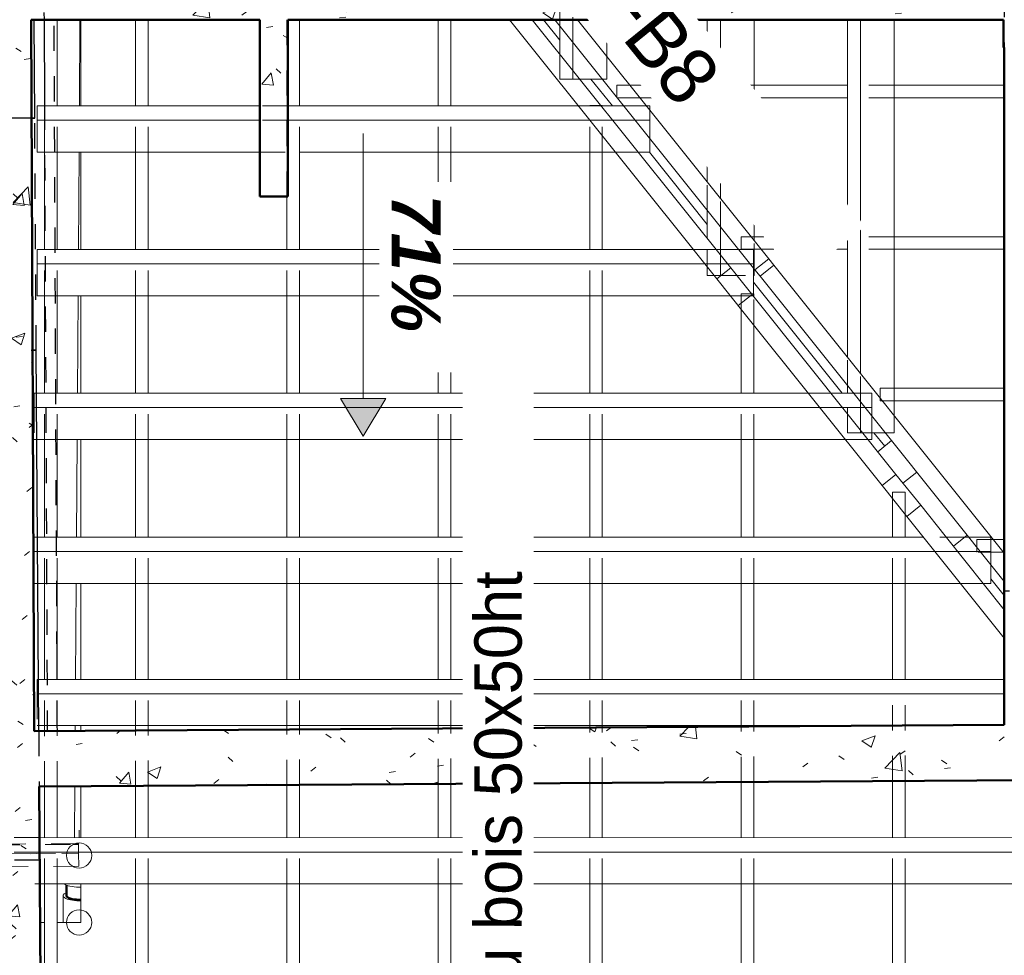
# Model space of a CAD drawing. Header units: metres. Extents: x -16.9 to 14.1, y -10.5 to 9.6.
# Tile 20 of 26: x 6 to 9.9, y -6.3 to -2.6. Entities that reach past the tile are written whole.
import ezdxf

# ---------------------------------------------------------------- set-up
doc = ezdxf.new("R2010")
doc.units = ezdxf.units.M
doc.linetypes.add('Projeté', pattern=[0.003969, 0.002381, -0.001587])
doc.linetypes.add('Tiret', pattern=[0.00635, 0.003175, -0.003175])
for name, color, linetype, lineweight in [('A-ANNO-NOTE', 131, 'Continuous', 9), ('A-DETL-GENF', 92, 'Projeté', 18), ('A-DETL-MEDM', 33, 'Continuous', 35), ('A-ROOF', 132, 'Continuous', 18), ('A-WALL', 113, 'Continuous', 25), ('A-WALL-HDLN', 110, 'Tiret', 25), ('A-WALL-PATT', 111, 'Continuous', 50), ('G-ANNO-TEXT', 231, 'Continuous', 9), ('P-PIPE', 3, 'Continuous', 50), ('P-PIPE-CNTR', 3, 'Continuous', 18), ('S-BEAM', 12, 'Continuous', 18), ('S-BEAM-HDLN', 1, 'Tiret', 18)]:
    doc.layers.add(name, color=color, linetype=linetype, lineweight=lineweight)
doc.styles.add('Arial_B_I', font='arialbi.ttf', dxfattribs={"height": 0.195})
doc.styles.add('Bodoni MT_B_I', font='BOD_BI.TTF', dxfattribs={"height": 0.225})
doc.styles.add('Bodoni MT_B_I_1', font='BOD_BI.TTF', dxfattribs={"height": 0.1875})
pattern_1 = [(50, (0, 0), (0.546555, -0.047815), [0.05715, -0.62865]), (355, (0, 0), (-0.105728, 0.573166), [0.04572, -0.50292]), (100.451, (0.04555, -0.004), (0.440828, 0.52535), [0.04857, -0.53427]), (46.184, (0, 0.1524), (0.813237, -0.12613), [0.08572, -0.94297]), (96.636, (0.0678, 0.1419), (0.71221, 0.742287), [0.07286, -0.80141]), (351.184, (0, 0.1524), (0.712217, 0.742274), [0.06858, -0.75438]), (21, (0.0762, 0.1143), (0.454846, -0.306795), [0.05715, -0.62865]), (326, (0.0762, 0.1143), (0.185405, 0.55256), [0.04572, -0.50292]), (71.451, (0.1141, 0.08873), (0.64025, 0.245763), [0.04857, -0.53427]), (37.5, (0, 0), (0.009261, 0.2536672), [0.02515, -0.47168, 0.02515, -0.48539, -0.50482]), (37.5, (0, 0), (0.009261, 0.2536672), [-1.007, 0.02515, -0.47968]), (7.5, (0, 0), (0.200456, 0.300546), [0.02515, -0.26594, 0.02515, -0.46025, -0.1924]), (7.5, (0, 0), (0.200456, 0.300546), [-0.77648, 0.02515, -0.16726]), (327.5, (-0.16993, 0), (0.4067682, -0.0171882), [0.02515, -0.16535, 0.02515, -0.56921, -0.78867]), (327.5, (-0.16993, 0), (0.4067682, -0.0171882), [-0.78486, 0.02515, -0.76352]), (317.5, (-0.24613, 0), (0.444383, 0.076279), [0.02515, -0.2225, 0.02515, -0.36957, -0.56007]), (317.5, (-0.24613, 0), (0.444383, 0.076279), [-0.64237, 0.02515, -0.53492])]

# ---------------------------------------------------------------- blocks, each defined once
blk = doc.blocks.new('Porte - 92 200-4691569-PH R_1 EXISTANT')
at = {"layer": 'A-DETL-GENF'}
blk.add_line((-0.4682, -0.11), (0.4518, -0.11), dxfattribs=at)
at = {"layer": 'A-DETL-MEDM'}
for p, q in [((-0.4682, -0.0954), (-0.4682, -0.11)), ((0.4518, -0.11), (0.4518, -0.0972))]:
    blk.add_line(p, q, dxfattribs=at)
blk = doc.blocks.new('Coude - PVC - Nom_ 40 - Standard-5041096-PH R_1 EXISTANT')
at = {"layer": 'P-PIPE', "lineweight": 18}
blk.add_line((6.1938, -6.1324), (6.1938, -6.0825), dxfattribs=at)
at = {"layer": 'P-PIPE', "lineweight": 18, "flags": 128}
blk.add_lwpolyline([(6.1938, -6.1879), (6.1938, -6.1876), (6.1938, -6.1872), (6.1938, -6.1866), (6.1938, -6.1859), (6.1938, -6.1851), (6.1938, -6.1841), (6.1938, -6.183), (6.1938, -6.1818), (6.1938, -6.1805), (6.1938, -6.1791), (6.1938, -6.1775), (6.1938, -6.1759), (6.1938, -6.1741), (6.1938, -6.1722), (6.1938, -6.1702), (6.1938, -6.1681), (6.1938, -6.166), (6.1938, -6.1637), (6.1938, -6.1613), (6.1938, -6.1589), (6.1938, -6.1563), (6.1938, -6.1537), (6.1938, -6.151), (6.1938, -6.1483), (6.1938, -6.1455), (6.1938, -6.1426), (6.1938, -6.1397), (6.1938, -6.1367), (6.1938, -6.1336), (6.1938, -6.1324)], dxfattribs=at)
at = {"layer": 'P-PIPE', "lineweight": 18}
for start_param, end_param in [(2.488471, 4.712389), (4.712389, 4.81967)]:
    blk.add_ellipse((6.2573, -6.0825), major_axis=(0.0635, 0), ratio=0.309017, start_param=start_param, end_param=end_param, dxfattribs=at)
blk = doc.blocks.new('Coude - PVC - Nom_ 40 - Standard-V2-PH R_1 EXISTANT')
at = {"layer": 'P-PIPE', "lineweight": 18}
for start_param, end_param in [(3.504761, 4.712389), (4.712389, 4.81967)]:
    blk.add_ellipse((6.2573, -6.0287), major_axis=(0.0635, 0), ratio=0.309017, start_param=start_param, end_param=end_param, dxfattribs=at)
blk = doc.blocks.new('Murs 3 - Murs 3-5033198-PH R_1 EXISTANT')
at = {"layer": 'A-WALL-PATT', "linetype": 'Tiret', "lineweight": 25}
h = blk.add_hatch(color=256, dxfattribs=at)
h.paths.add_polyline_path([(6.1367, -5.383), (6.138, -5.383), (6.1379, -5.3629), (6.1367, -5.3629)])
h.paths.add_polyline_path([(6.1367, -5.1794), (6.1371, -5.1794), (6.1367, -5.0898)])
h.paths.add_polyline_path([(6.0867, -2.9026), (6.0867, -2.5657), (6.0851, -2.5657)])
h.paths.add_polyline_path([(6.0867, -2.3376), (6.0867, -1.9486), (6.0823, -1.9486), (6.0841, -2.3376)])
at = {"layer": 'A-WALL'}
for p, q in [((6.0823, -1.9486), (6.0841, -2.3376)), ((6.0851, -2.5657), (6.0867, -2.9026)), ((6.1371, -5.1794), (6.1367, -5.0898)), ((6.138, -5.383), (6.1367, -5.383)), ((6.138, -5.383), (6.1379, -5.3629))]:
    blk.add_line(p, q, dxfattribs=at)
at = {"layer": 'A-WALL-HDLN'}
for p, q in [((6.0809, -1.6364), (6.1209, -1.6362)), ((6.0809, -1.6364), (6.0823, -1.9486)), ((6.1367, -5.0897), (6.1209, -1.6362)), ((6.0841, -2.3377), (6.0851, -2.5656)), ((6.0867, -2.9026), (6.098, -5.3832)), ((6.1379, -5.3628), (6.1371, -5.1794)), ((6.1366, -5.383), (6.098, -5.3832))]:
    blk.add_line(p, q, dxfattribs=at)
blk = doc.blocks.new('Pente - Pente 2-5017196-PH R_1 EXISTANT')
at = {"layer": 'A-ANNO-NOTE'}
blk.add_hatch(color=256, dxfattribs=at).paths.add_polyline_path([(0.007, -0.0012), (0.007, 0.0012), (0.009, 0)])
for p, q in [((0.009, 0), (0.007, 0.0012)), ((0.007, 0.0012), (0.007, -0.0012)), ((-0.007, 0), (0.007, 0)), ((0.007, -0.0012), (0.009, 0))]:
    blk.add_line(p, q, dxfattribs=at)

msp = doc.modelspace()

# ---------------------------------------------------------------- hatches: boundary and pattern name
at = {"layer": 'A-WALL-PATT', "lineweight": 18}
h = msp.add_hatch(dxfattribs=at)
h.set_pattern_fill('FP_1', color=256, style=0, pattern_type=2)
h.set_pattern_definition(pattern_1)
h.paths.add_polyline_path([(5.8598, -5.4313), (6.0798, -5.4299), (6.0314, 5.1499), (5.8114, 5.1491), (5.8551, -4.4051)])
h = msp.add_hatch(dxfattribs=at)
h.set_pattern_fill('FP_1', color=256, style=0, pattern_type=2)
h.set_pattern_definition(pattern_1)
h.paths.add_polyline_path([(9.8606, -2.6112), (9.9213, -2.6112), (9.9213, -2.5012), (6.0664, -2.5012), (6.0669, -2.6112), (7.9506, -2.6112)])
h = msp.add_hatch(dxfattribs=at)
h.set_pattern_fill('FP_1', color=256, style=0, pattern_type=2)
h.set_pattern_definition(pattern_1)
h.paths.add_polyline_path([(11.1463, -2.7212), (11.1463, -2.5012), (9.9213, -2.5012), (9.9213, -2.7212), (10.1441, -2.7212)])
h = msp.add_hatch(dxfattribs=at)
h.set_pattern_fill('FP_1', color=256, style=0, pattern_type=2)
h.set_pattern_definition(pattern_1)
h.paths.add_polyline_path([(7.084, -3.3123), (7.084, -2.6112), (6.974, -2.6112), (6.974, -3.3123)])
h = msp.add_hatch(dxfattribs=at)
h.set_pattern_fill('FP_1', color=256, style=0, pattern_type=2)
h.set_pattern_definition(pattern_1)
h.paths.add_polyline_path([(5.9889, -5.6505), (10.1441, -5.6232), (10.1441, -5.4032), (5.9875, -5.4305)])
h = msp.add_hatch(dxfattribs=at)
h.set_pattern_fill('FP_1', color=256, style=0, pattern_type=2)
h.set_pattern_definition(pattern_1)
h.paths.add_polyline_path([(5.8937, -7.9116), (6.1137, -7.9102), (6.0989, -5.6498), (5.8789, -5.6512), (5.8877, -6.9915)])

# ---------------------------------------------------------------- linework, layer by layer
at = {"layer": 'A-ROOF'}
for p, q in [((6.2585, -2.9525), (6.2608, -2.6112)), ((6.264, -2.6112), (6.264, -2.9525)), ((8.1626, -2.6924), (8.0977, -2.6112)), ((8.3708, -2.9525), (8.286, -2.8465)), ((6.2548, -3.5217), (6.2573, -3.1361)), ((6.264, -3.1361), (6.264, -3.5217)), ((8.7469, -3.4225), (8.5177, -3.1361)), ((9.282, -4.0911), (8.9297, -3.6508)), ((6.2511, -4.0911), (6.2536, -3.7053)), ((6.264, -3.7053), (6.264, -4.0911)), ((9.45, -4.301), (9.4076, -4.248)), ((6.2473, -4.6611), (6.2499, -4.2746)), ((6.264, -4.2746), (6.264, -4.6611)), ((9.9241, -4.8933), (9.8709, -4.8268)), ((6.2436, -5.2249), (6.2461, -4.8447)), ((6.264, -4.8447), (6.264, -5.2249)), ((6.2423, -5.4288), (6.2424, -5.4084)), ((6.264, -5.4084), (6.264, -5.4287)), ((6.2395, -5.8521), (6.2409, -5.6488)), ((6.264, -5.6487), (6.264, -5.8521)), ((6.264, -6.0356), (6.264, -6.188)), ((6.1199, -6.188), (6.1024, -6.188)), ((6.264, -6.188), (6.1699, -6.188))]:
    msp.add_line(p, q, dxfattribs=at)
at = {"layer": 'A-WALL', "lineweight": 50}
for p, q in [((6.0669, -2.6112), (6.0798, -5.4299)), ((6.974, -2.6112), (6.0669, -2.6112)), ((6.974, -3.3123), (6.974, -2.6112)), ((7.084, -2.6112), (7.084, -3.3123)), ((9.9213, -2.6112), (7.084, -2.6112)), ((9.9213, -2.7212), (9.9213, -2.6112)), ((9.9241, -2.7212), (9.9213, -2.7212)), ((9.9241, -5.4047), (9.9241, -2.7212)), ((7.084, -3.3123), (6.974, -3.3123)), ((6.0798, -5.4299), (9.9241, -5.4047)), ((10.1441, -5.6232), (6.0989, -5.6498)), ((6.0989, -5.6498), (6.1123, -7.6902))]:
    msp.add_line(p, q, dxfattribs=at)
at = {"layer": 'A-WALL'}
for p, q in [((6.0815, -3.0011), (6.079, -2.6112)), ((6.0815, -3.0011), (6.0687, -3.0012)), ((6.0729, -3.9211), (6.0876, -3.921)), ((6.0975, -5.4298), (6.0876, -3.921))]:
    msp.add_line(p, q, dxfattribs=at)
at = {"layer": 'A-WALL-HDLN'}
for p, q in [((9.9241, -2.5013), (9.9241, -2.7212)), ((6.0687, -3.0012), (5.8615, -3.0025)), ((6.0876, -3.921), (6.0815, -3.0011)), ((5.8676, -3.9225), (6.0729, -3.9211)), ((10.1441, -4.876), (9.9241, -4.876)), ((6.0975, -5.4298), (6.0989, -5.6498)), ((6.1008, -5.9414), (5.8808, -5.9428))]:
    msp.add_line(p, q, dxfattribs=at)
at = {"layer": 'P-PIPE'}
msp.add_line((6.2073, -6.0825), (6.2073, -6.0405), dxfattribs=at)
at = {"layer": 'P-PIPE', "lineweight": 18}
for centre, start, end in [((6.2573, -5.923), 0, 180), ((6.2573, -5.923), 180, 0), ((6.2573, -6.1882), 0, 180), ((6.2573, -6.1882), 180, 0)]:
    msp.add_arc(centre, 0.05, start, end, dxfattribs=at)
at = {"layer": 'P-PIPE'}
for start_param, end_param in [(3.141593, 4.712389), (4.712389, 4.848635)]:
    msp.add_ellipse((6.2573, -6.0825), major_axis=(0.05, 0), ratio=0.309017, start_param=start_param, end_param=end_param, dxfattribs=at)
at = {"layer": 'P-PIPE-CNTR'}
msp.add_line((6.2573, -5.8521), (6.2573, -5.823), dxfattribs=at)
at = {"layer": 'S-BEAM'}
for p, q in [((6.1199, -2.9525), (6.1199, -2.6112)), ((6.1699, -2.9525), (6.1699, -2.6112)), ((6.4809, -2.9525), (6.4809, -2.6112)), ((6.5309, -2.9525), (6.5309, -2.6112)), ((7.1309, -2.9525), (7.1309, -2.6112)), ((7.6809, -2.9525), (7.6809, -2.6112)), ((7.7309, -2.9525), (7.7309, -2.6112)), ((7.9632, -2.6112), (8.7853, -3.6384)), ((8.0529, -2.6112), (8.8399, -3.5947)), ((8.936, -3.6027), (8.1425, -2.6112)), ((8.9907, -3.559), (8.2322, -2.6112)), ((8.3485, -2.7565), (8.3485, -2.6112)), ((8.7469, -3.2544), (8.7469, -2.6112)), ((8.799, -3.3194), (8.799, -2.6112)), ((8.9328, -3.4867), (8.9328, -2.6112)), ((9.3021, -3.9482), (9.3021, -2.6112)), ((9.3542, -4.0132), (9.3542, -2.6112)), ((9.488, -2.871), (9.488, -2.6112)), ((8.1626, -2.7484), (8.1626, -2.6363)), ((8.2147, -2.8134), (8.2147, -2.7013)), ((8.2412, -2.8465), (8.3308, -2.8465)), ((8.7469, -2.871), (8.4401, -2.871)), ((9.3021, -2.871), (8.9328, -2.871)), ((9.9241, -2.871), (9.4877, -2.871)), ((8.3887, -2.9189), (8.3887, -2.921)), ((8.3904, -2.921), (8.3887, -2.921)), ((8.7469, -2.921), (8.4801, -2.921)), ((9.3021, -2.921), (8.9328, -2.921)), ((9.9241, -2.921), (9.4877, -2.921)), ((9.488, -3.471), (9.488, -2.921)), ((6.0916, -2.9525), (6.0916, -3.0099)), ((6.974, -2.9525), (6.0916, -2.9525)), ((8.2364, -2.9525), (7.084, -2.9525)), ((8.3309, -2.9517), (8.3253, -2.9517)), ((8.4157, -2.9525), (8.326, -2.9525)), ((8.519, -2.9525), (8.5053, -2.9525)), ((8.519, -2.9697), (8.519, -2.9525)), ((6.0916, -3.0099), (6.0916, -3.1361)), ((6.974, -3.0099), (6.0916, -3.0099)), ((8.2823, -3.0099), (7.084, -3.0099)), ((8.4616, -3.0099), (8.3719, -3.0099)), ((8.519, -3.1361), (8.519, -3.0817)), ((6.0916, -3.1361), (6.1199, -3.1361)), ((6.1199, -3.5217), (6.1199, -3.136)), ((6.1699, -3.5217), (6.1699, -3.136)), ((6.1699, -3.1361), (6.4809, -3.1361)), ((6.4809, -3.5217), (6.4809, -3.136)), ((6.5309, -3.5217), (6.5309, -3.136)), ((6.5309, -3.1361), (6.974, -3.1361)), ((7.1309, -3.5217), (7.1309, -3.136)), ((7.1309, -3.1361), (7.6809, -3.1361)), ((7.6809, -3.5217), (7.6809, -3.136)), ((7.7309, -3.5217), (7.7309, -3.136)), ((7.7309, -3.1361), (8.2809, -3.1361)), ((8.2809, -3.5217), (8.2809, -3.136)), ((8.3309, -3.5217), (8.3309, -3.136)), ((8.3309, -3.1361), (8.3832, -3.1361)), ((8.4729, -3.1361), (8.519, -3.1361)), ((7.0809, -3.5217), (7.0809, -3.3123)), ((8.7469, -3.4785), (8.7469, -3.3665)), ((8.799, -3.5217), (8.799, -3.4315)), ((9.3021, -3.471), (8.9328, -3.471)), ((9.9241, -3.471), (9.4877, -3.471)), ((6.0916, -3.5217), (6.0916, -3.5791)), ((8.6919, -3.5217), (6.0916, -3.5217)), ((8.8712, -3.5217), (8.7816, -3.5217)), ((9.3021, -3.521), (8.9603, -3.521)), ((9.9241, -3.521), (9.4877, -3.521)), ((9.488, -4.071), (9.488, -3.521)), ((6.0916, -3.5791), (6.0916, -3.7053)), ((8.7378, -3.5791), (6.0916, -3.5791)), ((8.9171, -3.5791), (8.8274, -3.5791)), ((8.936, -3.6027), (8.9907, -3.559)), ((8.9562, -3.6279), (9.0109, -3.5842)), ((8.9907, -3.559), (9.0109, -3.5842)), ((9.0109, -3.5842), (9.9241, -4.7253)), ((8.7853, -3.6384), (8.8399, -3.5947)), ((8.9482, -3.7299), (8.8399, -3.5947)), ((8.9297, -3.7053), (8.9297, -3.5948)), ((8.9297, -3.6245), (8.9328, -3.6245)), ((8.9328, -3.6245), (8.9328, -3.5987)), ((8.936, -3.6027), (8.9562, -3.6279)), ((8.9562, -3.6279), (9.9241, -4.8373)), ((8.8935, -3.7737), (8.7853, -3.6384)), ((6.0916, -3.7053), (6.1199, -3.7053)), ((6.1199, -4.0911), (6.1199, -3.7052)), ((6.1699, -4.0911), (6.1699, -3.7052)), ((6.1699, -3.7053), (6.4809, -3.7053)), ((6.4809, -4.0911), (6.4809, -3.7052)), ((6.5309, -4.0911), (6.5309, -3.7052)), ((6.5309, -3.7053), (7.0809, -3.7053)), ((7.0809, -4.0911), (7.0809, -3.7052)), ((7.1309, -4.0911), (7.1309, -3.7052)), ((7.1309, -3.7053), (7.6809, -3.7053)), ((7.6809, -4.0911), (7.6809, -3.7052)), ((7.7309, -4.0911), (7.7309, -3.7052)), ((7.7309, -3.7053), (8.2809, -3.7053)), ((8.2809, -4.0911), (8.2809, -3.7052)), ((8.3309, -4.0911), (8.3309, -3.7052)), ((8.3309, -3.7053), (8.8388, -3.7053)), ((8.9309, -3.6968), (8.9297, -3.6968)), ((8.9309, -3.7083), (8.9309, -3.6968)), ((9.4948, -4.413), (8.9482, -3.7299)), ((8.8809, -4.0911), (8.8809, -3.7579)), ((9.4402, -4.4567), (8.8935, -3.7737)), ((8.9309, -4.0911), (8.9309, -3.8203)), ((9.1476, -4.0911), (6.0887, -4.0911)), ((9.3187, -4.0911), (9.2372, -4.0911)), ((9.3021, -4.0911), (9.3021, -4.0602)), ((9.9241, -4.071), (9.4877, -4.071)), ((9.3542, -4.1367), (9.3542, -4.1252)), ((9.9241, -4.121), (9.4877, -4.121)), ((9.488, -4.1804), (9.488, -4.121)), ((9.1934, -4.1484), (6.0891, -4.1484)), ((9.3728, -4.1484), (9.2831, -4.1484)), ((9.3542, -4.2372), (9.3542, -4.1542)), ((9.3993, -4.1893), (9.3993, -4.1816)), ((9.3628, -4.248), (9.4525, -4.248)), ((9.3993, -4.2746), (9.3993, -4.248)), ((6.0899, -4.2746), (6.1199, -4.2746)), ((6.1199, -4.6611), (6.1199, -4.2746)), ((6.1699, -4.2746), (6.4809, -4.2746)), ((6.1699, -4.6611), (6.1699, -4.2746)), ((6.4809, -4.6611), (6.4809, -4.2746)), ((6.5309, -4.2746), (7.0809, -4.2746)), ((6.5309, -4.6611), (6.5309, -4.2746)), ((7.0809, -4.6611), (7.0809, -4.2746)), ((7.1309, -4.2746), (7.6809, -4.2746)), ((7.1309, -4.6611), (7.1309, -4.2746)), ((7.6809, -4.6611), (7.6809, -4.2746)), ((7.7309, -4.2746), (8.2809, -4.2746)), ((7.7309, -4.6611), (7.7309, -4.2746)), ((8.2809, -4.6611), (8.2809, -4.2746)), ((8.3309, -4.2746), (8.8809, -4.2746)), ((8.3309, -4.6611), (8.3309, -4.2746)), ((8.8809, -4.6611), (8.8809, -4.2746)), ((8.9309, -4.2746), (9.2944, -4.2746)), ((8.9309, -4.6611), (8.9309, -4.2746)), ((9.3841, -4.2746), (9.3993, -4.2746)), ((9.4227, -4.3228), (9.4773, -4.2791)), ((9.5771, -4.4038), (9.5225, -4.4475)), ((9.4402, -4.4567), (9.4948, -4.413)), ((9.4948, -4.413), (9.5928, -4.5354)), ((9.5382, -4.5792), (9.4402, -4.4567)), ((9.4809, -4.6611), (9.4809, -4.5076)), ((9.5928, -4.5354), (9.5382, -4.5792)), ((9.6896, -4.6564), (9.5928, -4.5354)), ((9.5309, -4.6611), (9.5309, -4.57)), ((9.9241, -5.0614), (9.5382, -4.5792)), ((9.6038, -4.6611), (6.0924, -4.6611)), ((9.9241, -4.9493), (9.6896, -4.6564)), ((9.7227, -4.6977), (9.7773, -4.6539)), ((9.7831, -4.6611), (9.7683, -4.6611)), ((9.9241, -4.671), (9.8806, -4.671)), ((9.6497, -4.7185), (6.0928, -4.7185)), ((9.829, -4.7185), (9.7393, -4.7185)), ((9.9241, -4.721), (9.9206, -4.721)), ((9.8709, -4.8447), (9.8709, -4.7708)), ((6.0936, -4.8447), (6.1199, -4.8447)), ((6.1199, -5.2249), (6.1199, -4.8446)), ((6.1699, -5.2249), (6.1699, -4.8446)), ((6.1699, -4.8447), (6.4809, -4.8447)), ((6.4809, -5.2249), (6.4809, -4.8446)), ((6.5309, -5.2249), (6.5309, -4.8446)), ((6.5309, -4.8447), (7.0809, -4.8447)), ((7.0809, -5.2249), (7.0809, -4.8446)), ((7.1309, -5.2249), (7.1309, -4.8446)), ((7.1309, -4.8447), (7.6809, -4.8447)), ((7.6809, -5.2249), (7.6809, -4.8446)), ((7.7309, -5.2249), (7.7309, -4.8446)), ((7.7309, -4.8447), (8.2809, -4.8447)), ((8.2809, -5.2249), (8.2809, -4.8446)), ((8.3309, -5.2249), (8.3309, -4.8446)), ((8.3309, -4.8447), (8.8809, -4.8447)), ((8.8809, -5.2249), (8.8809, -4.8446)), ((8.9309, -5.2249), (8.9309, -4.8446)), ((8.9309, -4.8447), (9.4809, -4.8447)), ((9.4809, -5.2249), (9.4809, -4.8446)), ((9.5309, -5.2249), (9.5309, -4.8446)), ((9.5309, -4.8447), (9.7506, -4.8447)), ((9.8403, -4.8447), (9.8709, -4.8447)), ((9.9241, -5.2249), (6.0961, -5.2249)), ((9.9241, -5.2822), (6.0965, -5.2822)), ((6.0973, -5.4084), (6.1199, -5.4084)), ((6.1199, -5.4296), (6.1199, -5.4084)), ((6.1699, -5.4084), (6.4809, -5.4084)), ((6.1699, -5.4293), (6.1699, -5.4084)), ((6.4809, -5.4273), (6.4809, -5.4084)), ((6.5309, -5.4084), (7.0809, -5.4084)), ((6.5309, -5.4269), (6.5309, -5.4084)), ((7.0809, -5.4233), (7.0809, -5.4084)), ((7.1309, -5.4084), (7.6809, -5.4084)), ((7.1309, -5.423), (7.1309, -5.4084)), ((7.6809, -5.4194), (7.6809, -5.4084)), ((7.7309, -5.4084), (8.2809, -5.4084)), ((7.7309, -5.4191), (7.7309, -5.4084)), ((8.2809, -5.4155), (8.2809, -5.4084)), ((8.3309, -5.4084), (8.8809, -5.4084)), ((8.3309, -5.4151), (8.3309, -5.4084)), ((8.8809, -5.4115), (8.8809, -5.4084)), ((8.9309, -5.4084), (9.3433, -5.4084)), ((8.9309, -5.4112), (8.9309, -5.4084)), ((6.1199, -5.8521), (6.1199, -5.6496)), ((6.1699, -5.8521), (6.1699, -5.6493)), ((6.4809, -5.8521), (6.4809, -5.6473)), ((6.5309, -5.8521), (6.5309, -5.6469)), ((7.0809, -5.8521), (7.0809, -5.6433)), ((7.1309, -5.8521), (7.1309, -5.643)), ((7.6809, -5.8521), (7.6809, -5.6394)), ((7.7309, -5.8521), (7.7309, -5.6391)), ((8.2809, -5.8522), (8.2809, -5.6355)), ((8.3309, -5.8522), (8.3309, -5.6351)), ((8.8809, -5.8522), (8.8809, -5.6315)), ((8.9309, -5.8522), (8.9309, -5.6312)), ((9.4809, -5.8522), (9.4809, -5.6276)), ((9.5309, -5.8522), (9.5309, -5.6273)), ((10.557, -5.8523), (6.1002, -5.8521)), ((10.6029, -5.9096), (6.1006, -5.9094)), ((6.1014, -6.0356), (6.1199, -6.0356)), ((6.1199, -6.5928), (6.1199, -6.035)), ((6.1699, -6.5928), (6.1699, -6.035)), ((6.1699, -6.0356), (6.4809, -6.0356)), ((6.4809, -6.5928), (6.4809, -6.035)), ((6.5309, -6.5928), (6.5309, -6.035)), ((6.5309, -6.0356), (7.0809, -6.0356)), ((7.0809, -6.5928), (7.0809, -6.0351)), ((7.1309, -6.5928), (7.1309, -6.0351)), ((7.1309, -6.0356), (7.6809, -6.0357)), ((7.6809, -6.5928), (7.6809, -6.0351)), ((7.7309, -6.5928), (7.7309, -6.0351)), ((7.7309, -6.0357), (8.2809, -6.0357)), ((8.2809, -6.5927), (8.2809, -6.0351)), ((8.3309, -6.5927), (8.3309, -6.0351)), ((8.3309, -6.0357), (8.8809, -6.0357)), ((8.8809, -6.5927), (8.8809, -6.0351)), ((8.9309, -6.5927), (8.9309, -6.0351)), ((8.9309, -6.0357), (9.4809, -6.0358)), ((9.4809, -6.5927), (9.4809, -6.0351)), ((9.5309, -6.5927), (9.5309, -6.0351)), ((9.5309, -6.0358), (10.0809, -6.0358))]:
    msp.add_line(p, q, dxfattribs=at)
at = {"layer": 'S-BEAM-HDLN'}
for p, q in [((7.0809, -3.3122), (7.0809, -1.4704)), ((8.1626, -2.6363), (8.1626, -2.5013)), ((8.2147, -2.7013), (8.2147, -2.5013)), ((8.1626, -2.8465), (8.1626, -2.7484)), ((8.3485, -2.8465), (8.3485, -2.7566)), ((8.1626, -2.8465), (8.2147, -2.8465)), ((8.2147, -2.8465), (8.2147, -2.8134)), ((8.2147, -2.8465), (8.2411, -2.8465)), ((8.3309, -2.8465), (8.3485, -2.8465)), ((8.3887, -2.871), (8.3887, -2.9188)), ((8.44, -2.871), (8.3887, -2.871)), ((8.9328, -2.871), (8.747, -2.871)), ((9.4877, -2.871), (9.3022, -2.871)), ((9.488, -2.9209), (9.488, -2.871)), ((8.48, -2.921), (8.3905, -2.921)), ((8.9328, -2.921), (8.747, -2.921)), ((9.4877, -2.921), (9.3022, -2.921)), ((6.1199, -3.136), (6.1199, -2.9526)), ((6.1699, -3.136), (6.1699, -2.9526)), ((6.4809, -3.136), (6.4809, -2.9526)), ((6.5309, -3.136), (6.5309, -2.9526)), ((7.0839, -2.9525), (6.974, -2.9525)), ((7.1309, -3.136), (7.1309, -2.9526)), ((7.6809, -3.136), (7.6809, -2.9526)), ((7.7309, -3.136), (7.7309, -2.9526)), ((8.326, -2.9525), (8.2364, -2.9525)), ((8.3253, -2.9517), (8.2809, -2.9517)), ((8.2809, -3.136), (8.2809, -2.9517)), ((8.3309, -3.136), (8.3309, -2.9517)), ((8.5053, -2.9525), (8.4157, -2.9525)), ((8.519, -3.0099), (8.519, -2.9697)), ((7.0839, -3.0099), (6.974, -3.0099)), ((8.3719, -3.0099), (8.2823, -3.0099)), ((8.519, -3.0099), (8.4616, -3.0099)), ((8.519, -3.0817), (8.519, -3.0099)), ((6.1199, -3.1361), (6.1698, -3.1361)), ((6.4809, -3.1361), (6.5308, -3.1361)), ((6.974, -3.1361), (7.1308, -3.1361)), ((7.6809, -3.1361), (7.7308, -3.1361)), ((8.2809, -3.1361), (8.3308, -3.1361)), ((8.3833, -3.1361), (8.4728, -3.1361)), ((8.7469, -3.3664), (8.7469, -3.2545)), ((8.799, -3.4314), (8.799, -3.3195)), ((8.8806, -3.471), (8.8806, -3.521)), ((8.9328, -3.471), (8.8806, -3.471)), ((9.4877, -3.471), (9.3022, -3.471)), ((9.488, -3.5209), (9.488, -3.471)), ((8.7469, -3.6245), (8.7469, -3.4785)), ((8.9328, -3.5986), (8.9328, -3.4867)), ((6.1199, -3.7052), (6.1199, -3.5218)), ((6.1699, -3.7052), (6.1699, -3.5218)), ((6.4809, -3.7052), (6.4809, -3.5218)), ((6.5309, -3.7052), (6.5309, -3.5218)), ((7.0809, -3.7052), (7.0809, -3.5218)), ((7.1309, -3.7052), (7.1309, -3.5218)), ((7.6809, -3.7052), (7.6809, -3.5218)), ((7.7309, -3.7052), (7.7309, -3.5218)), ((8.2809, -3.7052), (8.2809, -3.5218)), ((8.3309, -3.7052), (8.3309, -3.5218)), ((8.7815, -3.5217), (8.6919, -3.5217)), ((8.799, -3.6245), (8.799, -3.5218)), ((8.9297, -3.5217), (8.8713, -3.5217)), ((8.9602, -3.521), (8.8806, -3.521)), ((8.9297, -3.5791), (8.9297, -3.5217)), ((9.4877, -3.521), (9.3022, -3.521)), ((8.8274, -3.5791), (8.7378, -3.5791)), ((8.9297, -3.5791), (8.9172, -3.5791)), ((8.9297, -3.5948), (8.9297, -3.5791)), ((8.7469, -3.6245), (8.799, -3.6245)), ((8.799, -3.6245), (8.9297, -3.6245)), ((6.1199, -3.7053), (6.1698, -3.7053)), ((6.4809, -3.7053), (6.5308, -3.7053)), ((7.0809, -3.7053), (7.1308, -3.7053)), ((7.6809, -3.7053), (7.7308, -3.7053)), ((8.2809, -3.7053), (8.3308, -3.7053)), ((8.8388, -3.7053), (8.9297, -3.7053)), ((8.8696, -3.7438), (8.9243, -3.7001)), ((8.9297, -3.6968), (8.8809, -3.6968)), ((8.8809, -3.7578), (8.8809, -3.6968)), ((8.9309, -3.8203), (8.9309, -3.7083)), ((9.3021, -4.0602), (9.3021, -3.9482)), ((9.3542, -4.1252), (9.3542, -4.0132)), ((6.079, -4.0911), (6.079, -4.1484)), ((6.0886, -4.0911), (6.079, -4.0911)), ((6.1199, -4.2745), (6.1199, -4.0911)), ((6.1699, -4.2745), (6.1699, -4.0911)), ((6.4809, -4.2745), (6.4809, -4.0911)), ((6.5309, -4.2745), (6.5309, -4.0911)), ((7.0809, -4.2745), (7.0809, -4.0911)), ((7.1309, -4.2745), (7.1309, -4.0911)), ((7.6809, -4.2745), (7.6809, -4.0911)), ((7.7309, -4.2745), (7.7309, -4.0911)), ((8.2809, -4.2745), (8.2809, -4.0911)), ((8.3309, -4.2745), (8.3309, -4.0911)), ((8.8809, -4.2745), (8.8809, -4.0911)), ((8.9309, -4.2745), (8.9309, -4.0911)), ((9.2372, -4.0911), (9.1476, -4.0911)), ((9.3021, -4.248), (9.3021, -4.0911)), ((9.3993, -4.0911), (9.3187, -4.0911)), ((9.3993, -4.1484), (9.3993, -4.0911)), ((9.4325, -4.071), (9.4325, -4.121)), ((9.4877, -4.071), (9.4325, -4.071)), ((9.488, -4.1209), (9.488, -4.071)), ((9.4877, -4.121), (9.4325, -4.121)), ((6.079, -4.1484), (6.079, -4.2746)), ((6.089, -4.1484), (6.079, -4.1484)), ((9.2831, -4.1484), (9.1935, -4.1484)), ((9.3542, -4.1541), (9.3542, -4.1368)), ((9.3993, -4.1484), (9.3728, -4.1484)), ((9.3993, -4.1816), (9.3993, -4.1484)), ((9.3993, -4.248), (9.3993, -4.1893)), ((9.488, -4.248), (9.488, -4.1804)), ((9.3021, -4.248), (9.3542, -4.248)), ((9.3542, -4.248), (9.3542, -4.2373)), ((9.3542, -4.248), (9.3628, -4.248)), ((9.4525, -4.248), (9.488, -4.248)), ((6.079, -4.2746), (6.0898, -4.2746)), ((6.1199, -4.2746), (6.1698, -4.2746)), ((6.4809, -4.2746), (6.5308, -4.2746)), ((7.0809, -4.2746), (7.1308, -4.2746)), ((7.6809, -4.2746), (7.7308, -4.2746)), ((8.2809, -4.2746), (8.3308, -4.2746)), ((8.8809, -4.2746), (8.9308, -4.2746)), ((9.2945, -4.2746), (9.384, -4.2746)), ((9.5309, -4.4836), (9.4809, -4.4836)), ((9.4809, -4.5075), (9.4809, -4.4836)), ((9.5309, -4.57), (9.5309, -4.4836)), ((6.079, -4.6611), (6.079, -4.7185)), ((6.0924, -4.6611), (6.079, -4.6611)), ((6.1199, -4.8446), (6.1199, -4.6612)), ((6.1699, -4.8446), (6.1699, -4.6612)), ((6.4809, -4.8446), (6.4809, -4.6612)), ((6.5309, -4.8446), (6.5309, -4.6612)), ((7.0809, -4.8446), (7.0809, -4.6612)), ((7.1309, -4.8446), (7.1309, -4.6612)), ((7.6809, -4.8446), (7.6809, -4.6612)), ((7.7309, -4.8446), (7.7309, -4.6612)), ((8.2809, -4.8446), (8.2809, -4.6612)), ((8.3309, -4.8446), (8.3309, -4.6612)), ((8.8809, -4.8446), (8.8809, -4.6612)), ((8.9309, -4.8446), (8.9309, -4.6612)), ((9.4809, -4.8446), (9.4809, -4.6612)), ((9.5309, -4.8446), (9.5309, -4.6612)), ((9.7683, -4.6611), (9.6038, -4.6611)), ((9.8709, -4.6611), (9.7831, -4.6611)), ((9.8154, -4.671), (9.8154, -4.721)), ((9.8806, -4.671), (9.8154, -4.671)), ((9.8709, -4.7185), (9.8709, -4.6611)), ((6.079, -4.7185), (6.079, -4.8447)), ((6.0927, -4.7185), (6.079, -4.7185)), ((9.7393, -4.7185), (9.6497, -4.7185)), ((9.9206, -4.721), (9.8154, -4.721)), ((9.8709, -4.7185), (9.829, -4.7185)), ((9.8709, -4.7708), (9.8709, -4.7185)), ((6.079, -4.8447), (6.0936, -4.8447)), ((6.1199, -4.8447), (6.1698, -4.8447)), ((6.4809, -4.8447), (6.5308, -4.8447)), ((7.0809, -4.8447), (7.1308, -4.8447)), ((7.6809, -4.8447), (7.7308, -4.8447)), ((8.2809, -4.8447), (8.3308, -4.8447)), ((8.8809, -4.8447), (8.9308, -4.8447)), ((9.4809, -4.8447), (9.5308, -4.8447)), ((9.7507, -4.8447), (9.8403, -4.8447)), ((6.0916, -5.2249), (6.0916, -5.2822)), ((6.0961, -5.2249), (6.0916, -5.2249)), ((6.1199, -5.4084), (6.1199, -5.2249)), ((6.1699, -5.4084), (6.1699, -5.2249)), ((6.4809, -5.4084), (6.4809, -5.2249)), ((6.5309, -5.4084), (6.5309, -5.2249)), ((7.0809, -5.4084), (7.0809, -5.2249)), ((7.1309, -5.4084), (7.1309, -5.2249)), ((7.6809, -5.4084), (7.6809, -5.2249)), ((7.7309, -5.4084), (7.7309, -5.2249)), ((8.2809, -5.4084), (8.2809, -5.2249)), ((8.3309, -5.4084), (8.3309, -5.2249)), ((8.8809, -5.4084), (8.8809, -5.2249)), ((8.9309, -5.4084), (8.9309, -5.2249)), ((9.4809, -5.6275), (9.4809, -5.2249)), ((9.5309, -5.6272), (9.5309, -5.2249)), ((6.0916, -5.2822), (6.0916, -5.4084)), ((6.0964, -5.2822), (6.0916, -5.2822)), ((6.0916, -5.4084), (6.0973, -5.4084)), ((6.1199, -5.4084), (6.1698, -5.4084)), ((6.4809, -5.4084), (6.5308, -5.4084)), ((7.0809, -5.4084), (7.1308, -5.4084)), ((7.0809, -5.6433), (7.0809, -5.4234)), ((7.1309, -5.643), (7.1309, -5.423)), ((7.6809, -5.4084), (7.7308, -5.4084)), ((7.6809, -5.6394), (7.6809, -5.4194)), ((7.7309, -5.639), (7.7309, -5.4191)), ((8.2809, -5.4084), (8.3308, -5.4084)), ((8.2809, -5.6354), (8.2809, -5.4155)), ((8.3309, -5.6351), (8.3309, -5.4152)), ((8.8809, -5.4084), (8.9308, -5.4084)), ((8.8809, -5.6315), (8.8809, -5.4116)), ((8.9309, -5.6312), (8.9309, -5.4112)), ((9.3585, -5.4084), (10.144, -5.4084)), ((6.1199, -5.6496), (6.1199, -5.4297)), ((6.1699, -5.6493), (6.1699, -5.4293)), ((6.4809, -5.6472), (6.4809, -5.4273)), ((6.5309, -5.6469), (6.5309, -5.427)), ((6.1002, -5.8521), (5.8803, -5.8521)), ((6.1199, -6.035), (6.1199, -5.8521)), ((6.1699, -6.035), (6.1699, -5.8521)), ((6.4809, -6.035), (6.4809, -5.8521)), ((6.5309, -6.035), (6.5309, -5.8521)), ((7.0809, -6.035), (7.0809, -5.8522)), ((7.1309, -6.035), (7.1309, -5.8522)), ((7.6809, -6.035), (7.6809, -5.8522)), ((7.7309, -6.035), (7.7309, -5.8522)), ((8.2809, -6.0351), (8.2809, -5.8522)), ((8.3309, -6.0351), (8.3309, -5.8522)), ((8.8809, -6.0351), (8.8809, -5.8522)), ((8.9309, -6.0351), (8.9309, -5.8522)), ((9.4809, -6.0351), (9.4809, -5.8523)), ((9.5309, -6.0351), (9.5309, -5.8523)), ((6.2466, -5.8758), (-9.2765, -5.9817)), ((-9.2765, -5.9837), (6.239, -5.8779)), ((-9.2765, -5.9847), (6.235, -5.8789)), ((6.2354, -5.8789), (6.2554, -5.8788)), ((6.2394, -5.8779), (6.2554, -5.8777)), ((6.2553, -5.8757), (6.247, -5.8758)), ((6.2554, -5.8777), (6.2553, -5.8757)), ((6.2554, -5.8777), (6.2554, -5.8788)), ((6.2554, -5.8778), (6.2554, -5.8778)), ((6.2556, -5.9141), (6.2554, -5.8788)), ((-4.4106, -5.9868), (6.2556, -5.9141)), ((5.8644, -5.9174), (6.2556, -5.9147)), ((6.1006, -5.9094), (5.8806, -5.9094)), ((6.2556, -5.9141), (6.2556, -5.9147)), ((6.2556, -5.9187), (6.2556, -5.9147)), ((6.2559, -5.9617), (6.2556, -5.9187)), ((6.256, -5.9657), (-9.2759, -6.0716)), ((6.256, -5.9657), (6.2559, -5.9617)), ((5.8815, -6.0356), (6.1014, -6.0356)), ((6.1199, -6.0356), (6.1698, -6.0356)), ((6.4809, -6.0356), (6.5308, -6.0356)), ((7.0809, -6.0356), (7.1308, -6.0356)), ((7.6809, -6.0357), (7.7308, -6.0357)), ((8.2809, -6.0357), (8.3308, -6.0357)), ((8.8809, -6.0357), (8.9308, -6.0357)), ((9.4809, -6.0358), (9.5308, -6.0358))]:
    msp.add_line(p, q, dxfattribs=at)

# ---------------------------------------------------------------- block references
at = {"layer": 'A-ANNO-NOTE', "xscale": 75, "yscale": 75, "zscale": 75, "rotation": 270.0000000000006}
msp.add_blockref('Pente - Pente 2-5017196-PH R_1 EXISTANT', (7.3833, -3.5868), dxfattribs=at)
at = {"layer": 'A-DETL-MEDM', "rotation": 90.37572216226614}
msp.add_blockref('Porte - 92 200-4691569-PH R_1 EXISTANT', (5.9745, -3.4536), dxfattribs=at)
at = {"layer": 'A-WALL-HDLN'}
msp.add_blockref('Murs 3 - Murs 3-5033198-PH R_1 EXISTANT', (0.0332, -0.0455), dxfattribs=at)
at = {"layer": 'P-PIPE', "lineweight": 18}
for name in ['Coude - PVC - Nom_ 40 - Standard-V2-PH R_1 EXISTANT', 'Coude - PVC - Nom_ 40 - Standard-5041096-PH R_1 EXISTANT']:
    msp.add_blockref(name, (0, 0), dxfattribs=at)

# ---------------------------------------------------------------- next in the draw order: texts
at = {"layer": 'A-ANNO-NOTE', "insert": (7.6905, -3.3037), "char_height": 0.195, "width": 0.65538, "attachment_point": 1, "rotation": 270, "style": 'Arial_B_I', "bg_fill": 3, "box_fill_scale": 1.25, "bg_fill_color": 256, "bg_fill_true_color": 13158600, "bg_fill_transparency": 0}
msp.add_mtext('71%', dxfattribs=at)
at = {"layer": 'G-ANNO-TEXT', "color": 190, "insert": (7.7489, -1.5152), "char_height": 0.225, "width": 2.453164, "attachment_point": 1, "rotation": 309, "style": 'Bodoni MT_B_I', "bg_fill": 3, "box_fill_scale": 1.25, "bg_fill_color": 256, "bg_fill_true_color": 13158600, "bg_fill_transparency": 0}
msp.add_mtext('FERME FB8', dxfattribs=at)
at = {"layer": 'G-ANNO-TEXT', "color": 190, "lineweight": 25, "insert": (7.824, -7.2498), "char_height": 0.1875, "width": 3.3731, "attachment_point": 1, "rotation": 90, "style": 'Bodoni MT_B_I_1', "bg_fill": 3, "box_fill_scale": 1.25, "bg_fill_color": 256, "bg_fill_true_color": 13158600, "bg_fill_transparency": 0}
msp.add_mtext('Tasseau bois 50x50ht', dxfattribs=at)

doc.saveas('drawing.dxf')
